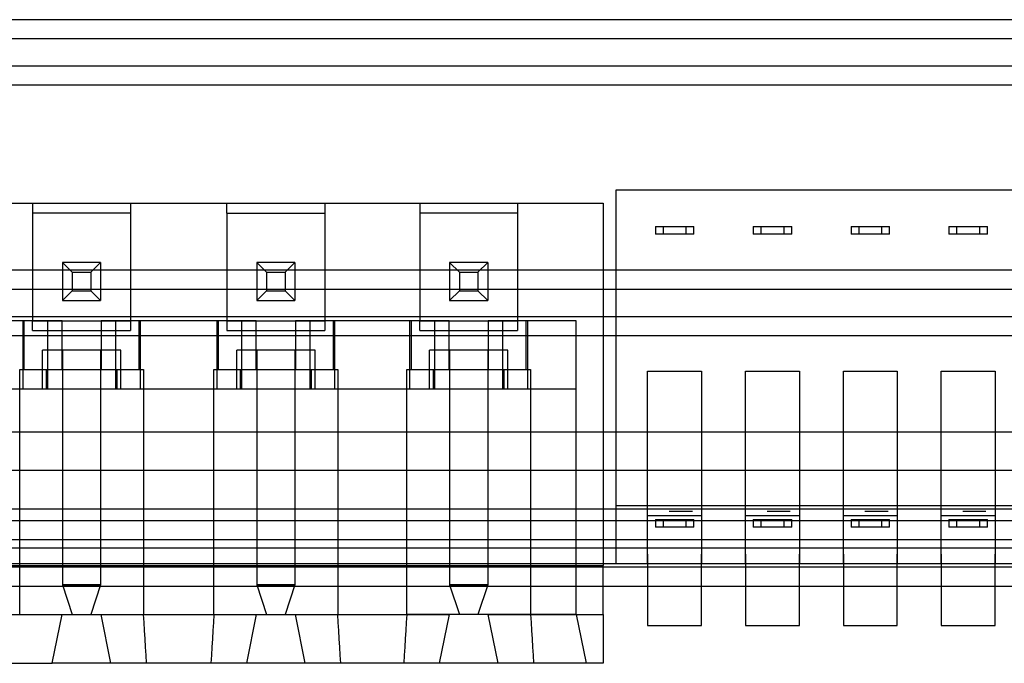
# Model space of a CAD drawing. Header units: millimetres. Extents: x -76 to 76, y -48 to 50.
# Tile 3 of 16: x -29 to -3, y -48 to -31. Entities that reach past the tile are written whole.
import ezdxf

# ---------------------------------------------------------------- set-up
doc = ezdxf.new("R2010")
doc.units = ezdxf.units.MM
doc.layers.add('MAIN-1', color=7, linetype='Continuous')
doc.layers.add('MAIN-2', color=7, linetype='Continuous')

msp = doc.modelspace()

# ---------------------------------------------------------------- linework, layer by layer
at = {"layer": 'MAIN-1'}
for p, q in [((62, -43), (-62, -43)), ((-62, -46), (62, -46)), ((-13.658, -46.73), (-13.658, -46)), ((-12.505, -46), (-12.505, -47.017)), ((-11.105, -47.017), (-11.105, -46)), ((-9.965, -46), (-9.965, -47.017)), ((-8.565, -47.017), (-8.565, -46)), ((-7.425, -46), (-7.425, -47.017)), ((-6.025, -47.017), (-6.025, -46)), ((-4.885, -46), (-4.885, -47.017)), ((-3.485, -47.017), (-3.485, -46)), ((-31.654, -46.73), (-27.704, -46.73)), ((-27.958, -48), (-27.704, -46.73)), ((-27.704, -46.73), (-26.688, -46.73)), ((-26.688, -46.73), (-22.662, -46.73)), ((-26.434, -48), (-26.688, -46.73)), ((-22.662, -46.73), (-22.916, -48)), ((-22.662, -46.73), (-21.646, -46.73)), ((-21.646, -46.73), (-17.658, -46.73)), ((-21.392, -48), (-21.646, -46.73)), ((-17.658, -46.73), (-17.912, -48)), ((-16.642, -46.73), (-17.658, -46.73)), ((-16.388, -48), (-16.642, -46.73)), ((-16.642, -46.73), (-13.658, -46.73)), ((-13.658, -46.73), (-13.658, -48)), ((-12.505, -47.017), (-11.105, -47.017)), ((-9.965, -47.017), (-8.565, -47.017)), ((-7.425, -47.017), (-6.025, -47.017)), ((-4.885, -47.017), (-3.485, -47.017)), ((-31.4, -48), (-27.958, -48)), ((-26.434, -48), (-27.958, -48)), ((-22.916, -48), (-26.434, -48)), ((-21.392, -48), (-22.916, -48)), ((-17.912, -48), (-21.392, -48)), ((-16.388, -48), (-17.912, -48)), ((-13.658, -48), (-16.388, -48))]:
    msp.add_line(p, q, dxfattribs=at)
at = {"layer": 'MAIN-2'}
for p, q in [((75.5, -31.3), (-75.5, -31.3)), ((73.5, -31.8), (-73.5, -31.8)), ((-73.5, -32.5), (73.5, -32.5)), ((75.5, -33), (-75.5, -33)), ((-13.318, -45.417), (-13.318, -35.717)), ((-13.318, -35.717), (7.488, -35.717)), ((-13.318, -35.717), (-13.318, -35.717)), ((-45.7, -36.062), (-13.658, -36.062)), ((-28.466, -36.062), (-28.466, -36.062)), ((-28.466, -36.062), (-28.466, -36.316)), ((-25.926, -36.062), (-25.926, -36.062)), ((-25.926, -36.062), (-25.926, -36.316)), ((-23.424, -36.062), (-23.424, -36.062)), ((-23.424, -36.316), (-23.424, -36.062)), ((-20.884, -36.062), (-20.884, -36.062)), ((-20.884, -36.062), (-20.884, -36.316)), ((-18.42, -36.062), (-18.42, -36.062)), ((-18.42, -36.062), (-18.42, -36.316)), ((-15.88, -36.062), (-15.88, -36.062)), ((-15.88, -36.062), (-15.88, -36.316)), ((-13.658, -36.062), (-13.658, -36.062)), ((-13.658, -36.062), (-13.658, -45.46)), ((-28.466, -36.316), (-28.466, -36.316)), ((-28.466, -36.316), (-28.466, -39.11)), ((-25.926, -36.316), (-28.466, -36.316)), ((-25.926, -36.316), (-25.926, -39.11)), ((-25.926, -36.316), (-25.926, -36.316)), ((-23.424, -36.316), (-23.424, -36.316)), ((-23.424, -36.316), (-23.424, -39.11)), ((-23.424, -36.316), (-20.884, -36.316)), ((-20.884, -36.316), (-20.884, -39.11)), ((-20.884, -36.316), (-20.884, -36.316)), ((-18.42, -36.316), (-18.42, -36.316)), ((-18.42, -36.316), (-18.42, -39.11)), ((-15.88, -36.316), (-18.42, -36.316)), ((-15.88, -36.316), (-15.88, -39.11)), ((-15.88, -36.316), (-15.88, -36.316)), ((-12.305, -36.667), (-12.305, -36.667)), ((-12.305, -36.667), (-12.305, -36.867)), ((-12.305, -36.667), (-12.105, -36.667)), ((-12.105, -36.667), (-12.105, -36.667)), ((-12.105, -36.667), (-11.505, -36.667)), ((-12.105, -36.667), (-12.105, -36.867)), ((-11.505, -36.667), (-11.505, -36.667)), ((-11.505, -36.667), (-11.305, -36.667)), ((-11.505, -36.867), (-11.505, -36.667)), ((-11.305, -36.667), (-11.305, -36.667)), ((-11.305, -36.867), (-11.305, -36.667)), ((-9.765, -36.667), (-9.765, -36.667)), ((-9.765, -36.667), (-9.765, -36.867)), ((-9.765, -36.667), (-9.565, -36.667)), ((-9.565, -36.667), (-9.565, -36.667)), ((-9.565, -36.667), (-8.965, -36.667)), ((-9.565, -36.667), (-9.565, -36.867)), ((-8.965, -36.667), (-8.965, -36.667)), ((-8.965, -36.667), (-8.765, -36.667)), ((-8.965, -36.867), (-8.965, -36.667)), ((-8.765, -36.667), (-8.765, -36.667)), ((-8.765, -36.867), (-8.765, -36.667)), ((-7.225, -36.667), (-7.225, -36.667)), ((-7.225, -36.667), (-7.225, -36.867)), ((-7.225, -36.667), (-7.025, -36.667)), ((-7.025, -36.667), (-7.025, -36.667)), ((-7.025, -36.667), (-6.425, -36.667)), ((-7.025, -36.667), (-7.025, -36.867)), ((-6.425, -36.667), (-6.425, -36.667)), ((-6.425, -36.667), (-6.225, -36.667)), ((-6.425, -36.867), (-6.425, -36.667)), ((-6.225, -36.667), (-6.225, -36.667)), ((-6.225, -36.867), (-6.225, -36.667)), ((-4.685, -36.667), (-4.685, -36.667)), ((-4.685, -36.667), (-4.685, -36.867)), ((-4.685, -36.667), (-4.485, -36.667)), ((-4.485, -36.667), (-4.485, -36.867)), ((-4.485, -36.667), (-4.485, -36.667)), ((-4.485, -36.667), (-3.885, -36.667)), ((-3.885, -36.667), (-3.885, -36.667)), ((-3.885, -36.867), (-3.885, -36.667)), ((-3.885, -36.667), (-3.685, -36.667)), ((-3.685, -36.667), (-3.685, -36.667)), ((-3.685, -36.867), (-3.685, -36.667)), ((-12.305, -36.867), (-12.305, -36.867)), ((-12.105, -36.867), (-12.305, -36.867)), ((-12.105, -36.867), (-12.105, -36.867)), ((-11.505, -36.867), (-12.105, -36.867)), ((-11.305, -36.867), (-11.505, -36.867)), ((-11.505, -36.867), (-11.505, -36.867)), ((-11.305, -36.867), (-11.305, -36.867)), ((-9.765, -36.867), (-9.765, -36.867)), ((-9.565, -36.867), (-9.765, -36.867)), ((-9.565, -36.867), (-9.565, -36.867)), ((-8.965, -36.867), (-9.565, -36.867)), ((-8.765, -36.867), (-8.965, -36.867)), ((-8.965, -36.867), (-8.965, -36.867)), ((-8.765, -36.867), (-8.765, -36.867)), ((-7.225, -36.867), (-7.225, -36.867)), ((-7.025, -36.867), (-7.225, -36.867)), ((-7.025, -36.867), (-7.025, -36.867)), ((-6.425, -36.867), (-7.025, -36.867)), ((-6.225, -36.867), (-6.425, -36.867)), ((-6.425, -36.867), (-6.425, -36.867)), ((-6.225, -36.867), (-6.225, -36.867)), ((-4.485, -36.867), (-4.685, -36.867)), ((-4.685, -36.867), (-4.685, -36.867)), ((-3.885, -36.867), (-4.485, -36.867)), ((-4.485, -36.867), (-4.485, -36.867)), ((-3.685, -36.867), (-3.885, -36.867)), ((-3.885, -36.867), (-3.885, -36.867)), ((-3.685, -36.867), (-3.685, -36.867)), ((75.5, -37.8), (-75.5, -37.8)), ((-26.701, -37.599), (-27.691, -37.599)), ((-27.691, -37.599), (-27.691, -38.589)), ((-27.691, -37.599), (-27.691, -37.599)), ((-27.691, -37.599), (-27.437, -37.853)), ((-26.955, -37.853), (-26.701, -37.599)), ((-26.701, -37.599), (-26.701, -38.589)), ((-26.701, -37.599), (-26.701, -37.599)), ((-21.659, -37.599), (-22.65, -37.599)), ((-22.65, -37.599), (-22.65, -37.599)), ((-22.65, -37.599), (-22.395, -37.853)), ((-22.65, -37.599), (-22.65, -38.589)), ((-21.913, -37.853), (-21.659, -37.599)), ((-21.659, -37.599), (-21.659, -38.589)), ((-21.659, -37.599), (-21.659, -37.599)), ((-16.655, -37.599), (-17.646, -37.599)), ((-17.646, -37.599), (-17.646, -38.589)), ((-17.646, -37.599), (-17.646, -37.599)), ((-17.646, -37.599), (-17.392, -37.853)), ((-16.909, -37.853), (-16.655, -37.599)), ((-16.655, -37.599), (-16.655, -38.589)), ((-16.655, -37.599), (-16.655, -37.599)), ((-27.437, -37.853), (-26.955, -37.853)), ((-27.437, -37.853), (-27.437, -38.335)), ((-26.955, -37.853), (-26.955, -38.335)), ((-22.395, -37.853), (-21.913, -37.853)), ((-22.395, -37.853), (-22.395, -38.335)), ((-21.913, -37.853), (-21.913, -38.335)), ((-17.392, -37.853), (-16.909, -37.853)), ((-17.392, -37.853), (-17.392, -38.335)), ((-16.909, -37.853), (-16.909, -38.335)), ((73.5, -38.3), (-73.5, -38.3)), ((-27.691, -38.589), (-27.437, -38.335)), ((-27.437, -38.335), (-26.955, -38.335)), ((-26.955, -38.335), (-26.701, -38.589)), ((-22.65, -38.589), (-22.395, -38.335)), ((-22.395, -38.335), (-21.913, -38.335)), ((-21.913, -38.335), (-21.659, -38.589)), ((-17.646, -38.589), (-17.392, -38.335)), ((-17.392, -38.335), (-16.909, -38.335)), ((-16.909, -38.335), (-16.655, -38.589)), ((-27.691, -38.589), (-26.701, -38.589)), ((-27.691, -38.589), (-27.691, -38.589)), ((-26.701, -38.589), (-26.701, -38.589)), ((-22.65, -38.589), (-21.659, -38.589)), ((-22.65, -38.589), (-22.65, -38.589)), ((-21.659, -38.589), (-21.659, -38.589)), ((-17.646, -38.589), (-16.655, -38.589)), ((-17.646, -38.589), (-17.646, -38.589)), ((-16.655, -38.589), (-16.655, -38.589)), ((-73.5, -39), (73.5, -39)), ((-27.704, -39.11), (-31.654, -39.11)), ((-28.72, -39.11), (-28.72, -40.888)), ((-28.69, -40.38), (-28.69, -39.11)), ((-28.466, -39.364), (-28.466, -39.11)), ((-28.466, -39.11), (-25.926, -39.11)), ((-28.085, -39.11), (-28.085, -39.11)), ((-28.085, -39.11), (-28.085, -40.888)), ((-27.704, -40.38), (-27.704, -39.11)), ((-27.704, -39.11), (-27.704, -39.11)), ((-26.688, -39.11), (-26.688, -40.38)), ((-22.662, -39.11), (-26.688, -39.11)), ((-26.688, -39.11), (-26.688, -39.11)), ((-26.307, -39.11), (-26.307, -39.11)), ((-26.307, -40.888), (-26.307, -39.11)), ((-25.926, -39.11), (-25.926, -39.364)), ((-25.703, -40.38), (-25.703, -39.11)), ((-25.672, -39.11), (-25.672, -40.888)), ((-23.678, -40.888), (-23.678, -39.11)), ((-23.648, -39.11), (-23.648, -40.38)), ((-23.424, -39.11), (-23.424, -39.364)), ((-23.424, -39.11), (-20.884, -39.11)), ((-23.043, -39.11), (-23.043, -39.11)), ((-23.043, -39.11), (-23.043, -40.888)), ((-22.662, -40.38), (-22.662, -39.11)), ((-22.662, -39.11), (-22.662, -39.11)), ((-21.646, -39.11), (-21.646, -40.38)), ((-17.658, -39.11), (-21.646, -39.11)), ((-21.646, -39.11), (-21.646, -39.11)), ((-21.265, -39.11), (-21.265, -39.11)), ((-21.265, -40.888), (-21.265, -39.11)), ((-20.884, -39.11), (-20.884, -39.364)), ((-20.661, -40.38), (-20.661, -39.11)), ((-20.63, -39.11), (-20.63, -40.888)), ((-18.674, -40.888), (-18.674, -39.11)), ((-18.644, -39.11), (-18.644, -40.38)), ((-18.42, -39.364), (-18.42, -39.11)), ((-18.42, -39.11), (-15.88, -39.11)), ((-18.039, -39.11), (-18.039, -39.11)), ((-18.039, -39.11), (-18.039, -40.888)), ((-17.658, -40.38), (-17.658, -39.11)), ((-17.658, -39.11), (-17.658, -39.11)), ((-16.642, -39.11), (-16.642, -40.38)), ((-14.356, -39.11), (-16.642, -39.11)), ((-16.642, -39.11), (-16.642, -39.11)), ((-16.261, -39.11), (-16.261, -39.11)), ((-16.261, -40.888), (-16.261, -39.11)), ((-15.88, -39.11), (-15.88, -39.364)), ((-15.657, -40.38), (-15.657, -39.11)), ((-15.626, -39.11), (-15.626, -40.888)), ((-14.356, -46.73), (-14.356, -39.11)), ((-14.356, -39.11), (-14.356, -39.11)), ((-14.356, -39.11), (-14.356, -39.11)), ((75.5, -39.5), (-75.5, -39.5)), ((-28.466, -39.364), (-25.926, -39.364)), ((-23.424, -39.364), (-20.884, -39.364)), ((-18.42, -39.364), (-15.88, -39.364)), ((-28.212, -40.888), (-28.212, -39.872)), ((-26.18, -39.872), (-28.212, -39.872)), ((-27.691, -39.872), (-27.691, -39.872)), ((-27.691, -39.872), (-27.691, -45.968)), ((-26.701, -39.872), (-26.701, -39.872)), ((-26.701, -39.872), (-26.701, -45.968)), ((-26.18, -40.888), (-26.18, -39.872)), ((-23.17, -40.888), (-23.17, -39.872)), ((-21.138, -39.872), (-23.17, -39.872)), ((-22.65, -39.872), (-22.65, -39.872)), ((-22.65, -39.872), (-22.65, -45.968)), ((-21.659, -39.872), (-21.659, -39.872)), ((-21.659, -39.872), (-21.659, -45.968)), ((-21.138, -40.888), (-21.138, -39.872)), ((-18.166, -40.888), (-18.166, -39.872)), ((-16.134, -39.872), (-18.166, -39.872)), ((-17.646, -39.872), (-17.646, -39.872)), ((-17.646, -39.872), (-17.646, -45.968)), ((-16.655, -39.872), (-16.655, -39.872)), ((-16.655, -39.872), (-16.655, -45.968)), ((-16.134, -40.888), (-16.134, -39.872)), ((-28.803, -46.73), (-28.803, -40.38)), ((-28.803, -40.38), (-28.69, -40.38)), ((-28.69, -40.38), (-27.704, -40.38)), ((-28.11, -40.888), (-28.11, -40.38)), ((-28.085, -40.38), (-28.085, -40.38)), ((-27.704, -40.38), (-26.688, -40.38)), ((-27.704, -40.38), (-27.704, -40.38)), ((-26.688, -40.38), (-26.688, -40.38)), ((-26.688, -40.38), (-25.703, -40.38)), ((-26.307, -40.38), (-26.307, -40.38)), ((-26.282, -40.38), (-26.282, -40.888)), ((-25.703, -40.38), (-25.59, -40.38)), ((-25.59, -40.38), (-25.59, -46.73)), ((-23.761, -46.73), (-23.761, -40.38)), ((-23.761, -40.38), (-23.648, -40.38)), ((-23.648, -40.38), (-22.662, -40.38)), ((-23.068, -40.888), (-23.068, -40.38)), ((-23.043, -40.38), (-23.043, -40.38)), ((-22.662, -40.38), (-21.646, -40.38)), ((-22.662, -40.38), (-22.662, -40.38)), ((-21.646, -40.38), (-21.646, -40.38)), ((-21.646, -40.38), (-20.661, -40.38)), ((-21.265, -40.38), (-21.265, -40.38)), ((-21.241, -40.38), (-21.241, -40.888)), ((-20.661, -40.38), (-20.548, -40.38)), ((-20.548, -40.38), (-20.548, -46.73)), ((-18.757, -46.73), (-18.757, -40.38)), ((-18.757, -40.38), (-18.644, -40.38)), ((-18.644, -40.38), (-17.658, -40.38)), ((-18.064, -40.888), (-18.064, -40.38)), ((-18.039, -40.38), (-18.039, -40.38)), ((-17.658, -40.38), (-16.642, -40.38)), ((-17.658, -40.38), (-17.658, -40.38)), ((-16.642, -40.38), (-16.642, -40.38)), ((-16.642, -40.38), (-15.657, -40.38)), ((-16.261, -40.38), (-16.261, -40.38)), ((-16.237, -40.38), (-16.237, -40.888)), ((-15.657, -40.38), (-15.544, -40.38)), ((-15.544, -40.38), (-15.544, -46.73)), ((-12.505, -45.417), (-12.505, -40.417)), ((-12.505, -40.417), (-11.105, -40.417)), ((-12.505, -40.417), (-12.505, -40.417)), ((-11.105, -40.417), (-11.105, -45.417)), ((-11.105, -40.417), (-11.105, -40.417)), ((-9.965, -45.417), (-9.965, -40.417)), ((-9.965, -40.417), (-8.565, -40.417)), ((-9.965, -40.417), (-9.965, -40.417)), ((-8.565, -40.417), (-8.565, -45.417)), ((-8.565, -40.417), (-8.565, -40.417)), ((-7.425, -45.417), (-7.425, -40.417)), ((-7.425, -40.417), (-6.025, -40.417)), ((-7.425, -40.417), (-7.425, -40.417)), ((-6.025, -40.417), (-6.025, -45.417)), ((-6.025, -40.417), (-6.025, -40.417)), ((-4.885, -45.417), (-4.885, -40.417)), ((-4.885, -40.417), (-3.485, -40.417)), ((-4.885, -40.417), (-4.885, -40.417)), ((-3.485, -40.417), (-3.485, -45.417)), ((-3.485, -40.417), (-3.485, -40.417)), ((-28.11, -40.888), (-31.248, -40.888)), ((-26.282, -40.888), (-28.135, -40.888)), ((-28.085, -40.888), (-28.085, -40.888)), ((-26.307, -40.888), (-26.307, -40.888)), ((-23.068, -40.888), (-26.282, -40.888)), ((-21.241, -40.888), (-23.093, -40.888)), ((-23.043, -40.888), (-23.043, -40.888)), ((-21.265, -40.888), (-21.265, -40.888)), ((-18.064, -40.888), (-21.241, -40.888)), ((-16.237, -40.888), (-18.089, -40.888)), ((-18.039, -40.888), (-18.039, -40.888)), ((-16.261, -40.888), (-16.261, -40.888)), ((-14.356, -40.888), (-16.237, -40.888)), ((-14.356, -40.888), (-14.356, -40.888)), ((12.5, -42), (-61, -42)), ((7.488, -43.917), (-13.318, -43.917)), ((12.5, -44), (-61, -44)), ((-12.505, -44.167), (-11.105, -44.167)), ((-12.505, -45.167), (-12.505, -44.167)), ((-11.945, -44), (-11.945, -44)), ((-11.945, -44.05), (-11.345, -44.05)), ((-11.945, -44.05), (-11.945, -44.05)), ((-11.345, -44), (-11.345, -44)), ((-11.345, -44.05), (-11.345, -44.05)), ((-11.105, -44.167), (-11.105, -45.167)), ((-9.965, -44.167), (-8.565, -44.167)), ((-9.965, -45.167), (-9.965, -44.167)), ((-9.405, -44), (-9.405, -44)), ((-9.405, -44.05), (-8.805, -44.05)), ((-9.405, -44.05), (-9.405, -44.05)), ((-8.805, -44), (-8.805, -44)), ((-8.805, -44.05), (-8.805, -44.05)), ((-8.565, -44.167), (-8.565, -45.167)), ((-7.425, -44.167), (-6.025, -44.167)), ((-7.425, -45.167), (-7.425, -44.167)), ((-6.865, -44), (-6.865, -44)), ((-6.865, -44.05), (-6.265, -44.05)), ((-6.865, -44.05), (-6.865, -44.05)), ((-6.265, -44), (-6.265, -44)), ((-6.265, -44.05), (-6.265, -44.05)), ((-6.025, -44.167), (-6.025, -45.167)), ((-4.885, -44.167), (-3.485, -44.167)), ((-4.885, -45.167), (-4.885, -44.167)), ((-4.325, -44), (-4.325, -44)), ((-4.325, -44.05), (-3.725, -44.05)), ((-4.325, -44.05), (-4.325, -44.05)), ((-3.725, -44), (-3.725, -44)), ((-3.725, -44.05), (-3.725, -44.05)), ((-3.485, -44.167), (-3.485, -45.167)), ((75.5, -44.3), (-75.5, -44.3)), ((-12.305, -44.267), (-12.305, -44.267)), ((-12.305, -44.267), (-12.305, -44.467)), ((-12.305, -44.267), (-12.105, -44.267)), ((-12.105, -44.267), (-12.105, -44.467)), ((-12.105, -44.267), (-12.105, -44.267)), ((-12.105, -44.267), (-11.505, -44.267)), ((-11.505, -44.267), (-11.305, -44.267)), ((-11.505, -44.467), (-11.505, -44.267)), ((-11.505, -44.267), (-11.505, -44.267)), ((-11.305, -44.267), (-11.305, -44.267)), ((-11.305, -44.467), (-11.305, -44.267)), ((-9.765, -44.267), (-9.765, -44.267)), ((-9.765, -44.267), (-9.565, -44.267)), ((-9.765, -44.267), (-9.765, -44.467)), ((-9.565, -44.267), (-9.565, -44.267)), ((-9.565, -44.267), (-8.965, -44.267)), ((-9.565, -44.267), (-9.565, -44.467)), ((-8.965, -44.267), (-8.965, -44.267)), ((-8.965, -44.267), (-8.765, -44.267)), ((-8.965, -44.467), (-8.965, -44.267)), ((-8.765, -44.267), (-8.765, -44.267)), ((-8.765, -44.467), (-8.765, -44.267)), ((-7.225, -44.267), (-7.225, -44.267)), ((-7.225, -44.267), (-7.225, -44.467)), ((-7.225, -44.267), (-7.025, -44.267)), ((-7.025, -44.267), (-7.025, -44.467)), ((-7.025, -44.267), (-7.025, -44.267)), ((-7.025, -44.267), (-6.425, -44.267)), ((-6.425, -44.267), (-6.225, -44.267)), ((-6.425, -44.467), (-6.425, -44.267)), ((-6.425, -44.267), (-6.425, -44.267)), ((-6.225, -44.267), (-6.225, -44.267)), ((-6.225, -44.467), (-6.225, -44.267)), ((-4.685, -44.267), (-4.685, -44.267)), ((-4.685, -44.267), (-4.485, -44.267)), ((-4.685, -44.267), (-4.685, -44.467)), ((-4.485, -44.267), (-4.485, -44.267)), ((-4.485, -44.267), (-3.885, -44.267)), ((-4.485, -44.267), (-4.485, -44.467)), ((-3.885, -44.267), (-3.885, -44.267)), ((-3.885, -44.267), (-3.685, -44.267)), ((-3.885, -44.467), (-3.885, -44.267)), ((-3.685, -44.267), (-3.685, -44.267)), ((-3.685, -44.467), (-3.685, -44.267)), ((-12.105, -44.467), (-12.305, -44.467)), ((-12.305, -44.467), (-12.305, -44.467)), ((-11.505, -44.467), (-12.105, -44.467)), ((-12.105, -44.467), (-12.105, -44.467)), ((-11.305, -44.467), (-11.505, -44.467)), ((-11.505, -44.467), (-11.505, -44.467)), ((-11.305, -44.467), (-11.305, -44.467)), ((-9.765, -44.467), (-9.765, -44.467)), ((-9.565, -44.467), (-9.765, -44.467)), ((-9.565, -44.467), (-9.565, -44.467)), ((-8.965, -44.467), (-9.565, -44.467)), ((-8.765, -44.467), (-8.965, -44.467)), ((-8.965, -44.467), (-8.965, -44.467)), ((-8.765, -44.467), (-8.765, -44.467)), ((-7.025, -44.467), (-7.225, -44.467)), ((-7.225, -44.467), (-7.225, -44.467)), ((-6.425, -44.467), (-7.025, -44.467)), ((-7.025, -44.467), (-7.025, -44.467)), ((-6.225, -44.467), (-6.425, -44.467)), ((-6.425, -44.467), (-6.425, -44.467)), ((-6.225, -44.467), (-6.225, -44.467)), ((-4.685, -44.467), (-4.685, -44.467)), ((-4.485, -44.467), (-4.685, -44.467)), ((-4.485, -44.467), (-4.485, -44.467)), ((-3.885, -44.467), (-4.485, -44.467)), ((-3.685, -44.467), (-3.885, -44.467)), ((-3.885, -44.467), (-3.885, -44.467)), ((-3.685, -44.467), (-3.685, -44.467)), ((73.5, -44.8), (-73.5, -44.8)), ((-46.2, -45), (40.227, -45)), ((-12.505, -45.167), (-12.505, -46)), ((-11.105, -46), (-11.105, -45.167)), ((-9.965, -45.167), (-9.965, -46)), ((-8.565, -46), (-8.565, -45.167)), ((-7.425, -45.167), (-7.425, -46)), ((-6.025, -46), (-6.025, -45.167)), ((-4.885, -45.167), (-4.885, -46)), ((-3.485, -46), (-3.485, -45.167)), ((36.867, -45.417), (-58.728, -45.417)), ((-45.7, -45.46), (-13.658, -45.46)), ((-13.658, -45.46), (-13.658, -45.46)), ((-13.658, -46), (-13.658, -45.46)), ((-13.318, -45.417), (-13.318, -45.417)), ((-12.505, -45.417), (-12.505, -45.417)), ((-11.105, -45.417), (-11.105, -45.417)), ((-9.965, -45.417), (-9.965, -45.417)), ((-8.565, -45.417), (-8.565, -45.417)), ((-7.425, -45.417), (-7.425, -45.417)), ((-6.025, -45.417), (-6.025, -45.417)), ((-4.885, -45.417), (-4.885, -45.417)), ((-3.485, -45.417), (-3.485, -45.417)), ((-73.5, -45.5), (73.5, -45.5)), ((-27.691, -45.968), (-27.691, -45.968)), ((-27.691, -45.968), (-26.701, -45.968)), ((-27.691, -45.968), (-27.437, -46.73)), ((-26.701, -45.968), (-27.691, -45.968)), ((-26.701, -45.968), (-26.955, -46.73)), ((-26.701, -45.968), (-26.701, -45.968)), ((-22.65, -45.968), (-21.659, -45.968)), ((-22.65, -45.968), (-22.395, -46.73)), ((-21.659, -45.968), (-22.65, -45.968)), ((-22.65, -45.968), (-22.65, -45.968)), ((-21.659, -45.968), (-21.913, -46.73)), ((-21.659, -45.968), (-21.659, -45.968)), ((-17.646, -45.968), (-17.646, -45.968)), ((-17.646, -45.968), (-16.655, -45.968)), ((-17.646, -45.968), (-17.392, -46.73)), ((-16.655, -45.968), (-17.646, -45.968)), ((-16.655, -45.968), (-16.909, -46.73)), ((-16.655, -45.968), (-16.655, -45.968)), ((-31.654, -46.73), (-27.704, -46.73)), ((-28.803, -46.73), (-25.59, -46.73)), ((-27.704, -46.73), (-27.704, -46.73)), ((-27.437, -46.73), (-27.437, -46.73)), ((-26.955, -46.73), (-26.955, -46.73)), ((-26.688, -46.73), (-22.662, -46.73)), ((-26.688, -46.73), (-26.688, -46.73)), ((-25.576, -46.942), (-25.59, -46.73)), ((-25.59, -46.73), (-23.761, -46.73)), ((-23.761, -46.73), (-23.774, -46.942)), ((-23.761, -46.73), (-20.548, -46.73)), ((-22.662, -46.73), (-22.662, -46.73)), ((-22.395, -46.73), (-22.395, -46.73)), ((-21.913, -46.73), (-21.913, -46.73)), ((-21.646, -46.73), (-17.658, -46.73)), ((-21.646, -46.73), (-21.646, -46.73)), ((-20.534, -46.942), (-20.548, -46.73)), ((-20.548, -46.73), (-18.757, -46.73)), ((-18.757, -46.73), (-18.77, -46.942)), ((-15.544, -46.73), (-18.757, -46.73)), ((-17.658, -46.73), (-17.658, -46.73)), ((-17.392, -46.73), (-17.392, -46.73)), ((-16.909, -46.73), (-16.909, -46.73)), ((-16.642, -46.73), (-16.642, -46.73)), ((-14.356, -46.73), (-16.642, -46.73)), ((-15.544, -46.73), (-15.531, -46.942)), ((-15.544, -46.73), (-14.356, -46.73)), ((-14.356, -46.73), (-14.356, -46.73)), ((-14.356, -46.73), (-14.102, -48)), ((-25.563, -47.153), (-25.576, -46.942)), ((-23.774, -46.942), (-23.787, -47.153)), ((-20.521, -47.153), (-20.534, -46.942)), ((-18.77, -46.942), (-18.783, -47.153)), ((-15.531, -46.942), (-15.517, -47.153)), ((-12.505, -47.017), (-12.505, -47.017)), ((-11.105, -47.017), (-11.105, -47.017)), ((-9.965, -47.017), (-9.965, -47.017)), ((-8.565, -47.017), (-8.565, -47.017)), ((-7.425, -47.017), (-7.425, -47.017)), ((-6.025, -47.017), (-6.025, -47.017)), ((-4.885, -47.017), (-4.885, -47.017)), ((-3.485, -47.017), (-3.485, -47.017)), ((-25.55, -47.365), (-25.563, -47.153)), ((-23.787, -47.153), (-23.8, -47.365)), ((-20.508, -47.365), (-20.521, -47.153)), ((-18.783, -47.153), (-18.797, -47.365)), ((-15.517, -47.153), (-15.504, -47.365)), ((-25.537, -47.577), (-25.55, -47.365)), ((-23.8, -47.365), (-23.813, -47.577)), ((-20.495, -47.577), (-20.508, -47.365)), ((-18.797, -47.365), (-18.81, -47.577)), ((-15.504, -47.365), (-15.491, -47.577)), ((-25.524, -47.788), (-25.537, -47.577)), ((-23.813, -47.577), (-23.826, -47.788)), ((-20.482, -47.788), (-20.495, -47.577)), ((-18.81, -47.577), (-18.822, -47.788)), ((-15.491, -47.577), (-15.478, -47.788)), ((-27.958, -48), (-27.958, -48)), ((-26.434, -48), (-26.434, -48)), ((-25.511, -48), (-25.524, -47.788)), ((-23.826, -47.788), (-23.839, -48)), ((-22.916, -48), (-22.916, -48)), ((-21.392, -48), (-21.392, -48)), ((-20.469, -48), (-20.482, -47.788)), ((-18.822, -47.788), (-18.835, -48)), ((-17.912, -48), (-17.912, -48)), ((-16.388, -48), (-16.388, -48)), ((-15.478, -47.788), (-15.466, -48)), ((-14.102, -48), (-14.102, -48)), ((-13.658, -48), (-13.658, -48))]:
    msp.add_line(p, q, dxfattribs=at)

doc.saveas('drawing.dxf')
